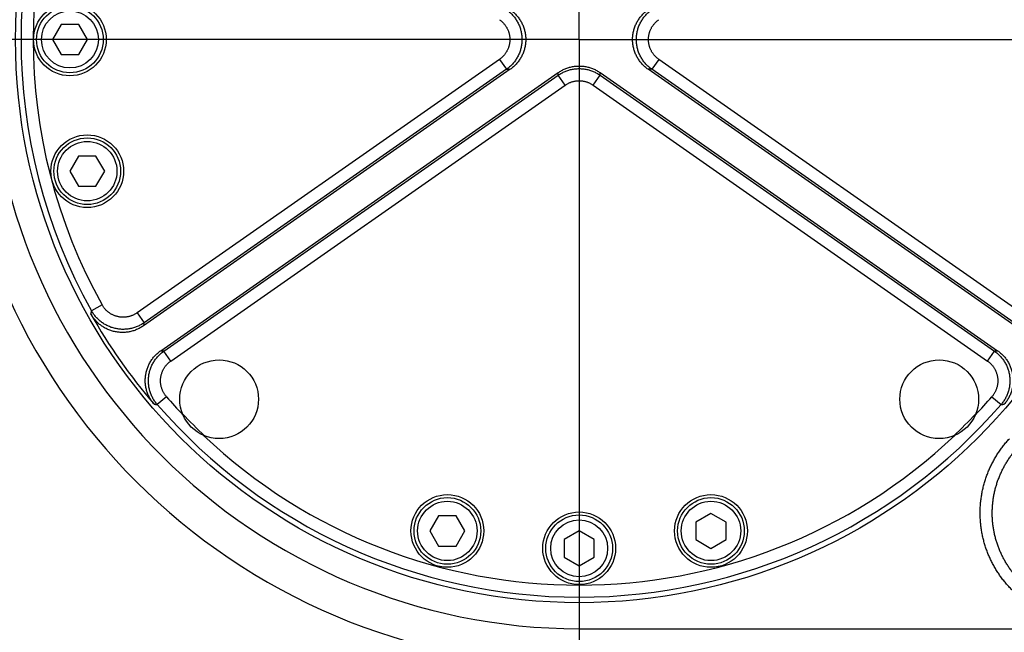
# Model space of a CAD drawing. Extents: x 0 to 3364, y 0 to 2376.
# Tile 20 of 83: x 1191 to 1272, y 407 to 457. Entities that reach past the tile are written whole.
import ezdxf

# ---------------------------------------------------------------- set-up
doc = ezdxf.new("R2010")
doc.units = 0
doc.header["$LTSCALE"] = 185.02
doc.linetypes.add('CENTER', pattern=[0.6, 0.375, -0.075, 0.075, -0.075])
doc.layers.get('0').update_dxf_attribs({"linetype": 'CONTINUOUS'})
doc.layers.add('95_ALL_DIM', color=7, linetype='CONTINUOUS')
doc.layers.add('DEFAULT_1', color=7, linetype='CENTER')
doc.styles.get("Standard").update_dxf_attribs({"font": 'txt', "width": 0.8})
doc.dimstyles.new('DIMSTYLE_16', dxfattribs={"dimtxt": 12, "dimasz": 6, "dimexe": 0.18, "dimexo": 0.0625, "dimgap": 0.09, "dimtad": 1, "dimtih": 1, "dimtoh": 1, "dimdec": 3, "dimtxsty": 'STANDARD', "dimblk": 'OPEN', "dimblk1": 'OPEN', "dimblk2": 'OPEN', "dimcen": 0.09, "dimazin": 3, "dimtp": 0.1, "dimtm": 0.1, "dimtfac": 1, "dimtdec": 3, "dimtofl": 0, "dimtmove": 0, "dimatfit": 3, "dimtolj": 1})

# ---------------------------------------------------------------- blocks, each defined once
blk = doc.blocks.new('_OPEN')
at = {"color": 0, "linetype": 'BYBLOCK'}
for p, q in [((0, 0), (-1, 0.233)), ((-1, -0.233), (0, 0)), ((-1, 0), (0, 0))]:
    blk.add_line(p, q, dxfattribs=at)
blk = doc.blocks.new('*D51')
at = {"layer": '95_ALL_DIM', "color": 2, "linetype": 'CONTINUOUS'}
for p, q in [((1017.557, 408.994), (1055.278, 331.293)), ((1055.278, 331.293), (1063.278, 331.293)), ((1063.278, 331.293), (1212.078, 331.293))]:
    blk.add_line(p, q, dxfattribs=at)
at = {"layer": '95_ALL_DIM', "color": 2, "linetype": 'CONTINUOUS', "xscale": 6, "yscale": 6, "zscale": 6, "rotation": 115.894463}
blk.add_blockref('_OPEN', (1017.557, 408.994), dxfattribs=at)
at = {"layer": '95_ALL_DIM', "color": 2, "linetype": 'CONTINUOUS', "width": 0.8}
for s, p in [(' depth 10', (1113.678, 334.293)), ('4-M', (1075.278, 334.293)), ('4', (1104.078, 334.293))]:
    blk.add_text(s, height=12, dxfattribs=at).set_placement(p)

msp = doc.modelspace()

# ---------------------------------------------------------------- linework, layer by layer
at = {"color": 7, "linetype": 'CONTINUOUS'}
for p, q in [((1193.9622, 457.0428), (1193.2405, 455.7928)), ((1195.4056, 457.0428), (1193.9622, 457.0428)), ((1196.1273, 455.7928), (1195.4056, 457.0428)), ((1193.2405, 455.7928), (1193.9622, 454.5428)), ((1195.4056, 454.5428), (1196.1273, 455.7928)), ((1193.9622, 454.5428), (1195.4056, 454.5428)), ((1230.1173, 454.1555), (1200.227, 433.226)), ((1230.1173, 454.1555), (1230.6906, 453.3368)), ((1243.2504, 454.1555), (1242.6772, 453.3368)), ((1273.1408, 433.226), (1243.2504, 454.1555)), ((1230.9971, 453.3368), (1200.7417, 432.1518)), ((1230.6906, 453.3368), (1200.8002, 432.4073)), ((1230.6906, 453.3368), (1230.9971, 453.3368)), ((1272.6261, 432.1518), (1242.3707, 453.3368)), ((1242.6772, 453.3368), (1242.3707, 453.3368)), ((1272.5676, 432.4073), (1242.6772, 453.3368)), ((1202.1757, 430.1039), (1234.9642, 453.0627)), ((1202.4358, 430.0714), (1234.9642, 452.848)), ((1234.9642, 452.848), (1234.9642, 453.0627)), ((1235.5374, 452.0294), (1234.9642, 452.848)), ((1237.8303, 452.0294), (1238.4036, 452.848)), ((1238.4036, 452.848), (1238.4036, 453.0627)), ((1238.4036, 453.0627), (1271.1921, 430.1039)), ((1238.4036, 452.848), (1270.9319, 430.0714)), ((1203.0091, 429.2528), (1235.5374, 452.0294)), ((1237.8303, 452.0294), (1270.3587, 429.2528)), ((1195.3975, 446.1651), (1194.68, 444.9224)), ((1196.8325, 446.1651), (1195.3975, 446.1651)), ((1197.55, 444.9224), (1196.8325, 446.1651)), ((1194.68, 444.9224), (1195.3975, 443.6796)), ((1196.8325, 443.6796), (1197.55, 444.9224)), ((1195.3975, 443.6796), (1196.8325, 443.6796)), ((1197.334, 433.8912), (1196.4608, 433.4052)), ((1200.227, 433.226), (1200.8002, 432.4073)), ((1203.0091, 429.2528), (1202.4358, 430.0714)), ((1270.3587, 429.2528), (1270.932, 430.0714)), ((1202.6447, 426.3068), (1201.8893, 425.6524)), ((1270.723, 426.3068), (1271.4784, 425.6524)), ((1247.5543, 416.6589), (1246.3115, 415.9414)), ((1248.797, 415.9414), (1247.5543, 416.6589)), ((1225.096, 416.4666), (1224.3785, 415.2239)), ((1226.531, 416.4666), (1225.096, 416.4666)), ((1227.2485, 415.2239), (1226.531, 416.4666)), ((1246.3115, 415.9414), (1246.3115, 414.5064)), ((1248.797, 414.5064), (1248.797, 415.9414)), ((1224.3785, 415.2239), (1225.096, 413.9811)), ((1226.531, 413.9811), (1227.2485, 415.2239)), ((1236.6839, 415.2361), (1235.4339, 414.5145)), ((1237.9339, 414.5145), (1236.6839, 415.2361)), ((1235.4339, 414.5145), (1235.4339, 413.0711)), ((1237.9339, 413.0711), (1237.9339, 414.5145)), ((1246.3115, 414.5064), (1247.5543, 413.7889)), ((1247.5543, 413.7889), (1248.797, 414.5064)), ((1225.096, 413.9811), (1226.531, 413.9811)), ((1235.4339, 413.0711), (1236.6839, 412.3494)), ((1236.6839, 412.3494), (1237.9339, 413.0711)), ((1236.6839, 407.1533), (1236.6839, 404.1533)), ((1236.6839, 407.1533), (1423.9123, 407.1533))]:
    msp.add_line(p, q, dxfattribs=at)
for centre, radius in [((1236.6839, 455.7928), 46.4889), ((1194.6839, 455.7928), 3), ((1194.6839, 455.7928), 2.75), ((1194.6839, 455.7928), 2.35), ((1196.115, 444.9224), 3), ((1196.115, 444.9224), 2.75), ((1196.115, 444.9224), 2.45), ((1206.9854, 426.0943), 3.25), ((1266.3824, 426.0943), 3.25), ((1225.8135, 415.2239), 3), ((1247.5543, 415.2239), 3), ((1225.8135, 415.2239), 2.75), ((1225.8135, 415.2239), 2.45), ((1247.5543, 415.2239), 2.75), ((1247.5543, 415.2239), 2.45), ((1236.6839, 413.7928), 3), ((1236.6839, 413.7928), 2.75), ((1236.6839, 413.7928), 2.35)]:
    msp.add_circle(centre, radius, dxfattribs=at)
for radius, start, end in [(51.6394, 90, 270), (48.6394, 90, 270), (46.0337, 150.900357, 209.099643), (45.0343, 150.900353, 209.099647), (46.2095, 209.358053, 220.641947), (46.0337, 220.900357, 319.099643), (45.0343, 220.900353, 223.466153), (45.0343, 316.533847, 319.099647), (45, 223.344828, 226.655047), (45, 313.344953, 316.655172), (45.0343, 226.533846, 313.466154)]:
    msp.add_arc((1236.6839, 455.7928), radius, start, end, dxfattribs=at)
for points, knots in [([(1230.6906, 458.2487), (1230.7355, 458.2172), (1230.8236, 458.1518), (1230.9501, 458.0466), (1231.0707, 457.9346), (1231.185, 457.8162), (1231.2926, 457.6917), (1231.3932, 457.5615), (1231.4865, 457.426), (1231.5722, 457.2856), (1231.6501, 457.1407), (1231.7199, 456.9918), (1231.7815, 456.8393), (1231.8347, 456.6836), (1231.8792, 456.5253), (1231.9149, 456.3648), (1231.9419, 456.2026), (1231.9599, 456.0392), (1231.9689, 455.875), (1231.9689, 455.7106), (1231.9599, 455.5464), (1231.9419, 455.3829), (1231.9149, 455.2207), (1231.8792, 455.0602), (1231.8347, 454.9019), (1231.7815, 454.7462), (1231.7199, 454.5937), (1231.6501, 454.4448), (1231.5722, 454.3), (1231.4865, 454.1596), (1231.3932, 454.0241), (1231.2926, 453.8939), (1231.185, 453.7694), (1231.0707, 453.6509), (1230.9501, 453.5389), (1230.8236, 453.4337), (1230.7355, 453.3683), (1230.6906, 453.3368)], [0, 0, 0, 0, 0.0285891, 0.0571762, 0.0857609, 0.1143429, 0.1429225, 0.1714995, 0.2000741, 0.2286463, 0.2572164, 0.2857843, 0.3143504, 0.3429149, 0.3714778, 0.4000396, 0.4286004, 0.4571605, 0.4857202, 0.5142797, 0.5428394, 0.5713995, 0.5999603, 0.6285221, 0.657085, 0.6856495, 0.7142156, 0.7427836, 0.7713536, 0.7999258, 0.8285004, 0.8570774, 0.885657, 0.914239, 0.9428237, 0.9714108, 1, 1, 1, 1]), ([(1230.9971, 458.2487), (1231.0421, 458.2172), (1231.1303, 458.1518), (1231.2571, 458.0465), (1231.3779, 457.9344), (1231.4923, 457.816), (1231.6, 457.6914), (1231.7007, 457.5612), (1231.7942, 457.4257), (1231.88, 457.2853), (1231.958, 457.1404), (1232.0279, 456.9915), (1232.0895, 456.839), (1232.1427, 456.6834), (1232.1872, 456.5251), (1232.223, 456.3647), (1232.25, 456.2025), (1232.268, 456.0391), (1232.277, 455.875), (1232.277, 455.7106), (1232.268, 455.5464), (1232.25, 455.3831), (1232.223, 455.2209), (1232.1872, 455.0604), (1232.1427, 454.9021), (1232.0895, 454.7465), (1232.0279, 454.594), (1231.958, 454.4451), (1231.88, 454.3002), (1231.7942, 454.1598), (1231.7007, 454.0243), (1231.6, 453.8941), (1231.4923, 453.7696), (1231.3779, 453.6511), (1231.2571, 453.539), (1231.1303, 453.4338), (1231.0421, 453.3683), (1230.9971, 453.3368)], [0, 0, 0, 0, 0.0286177, 0.0572291, 0.085834, 0.1144324, 0.1430244, 0.1716099, 0.2001893, 0.2287627, 0.2573304, 0.285893, 0.3144508, 0.3430043, 0.3715542, 0.400101, 0.4286453, 0.4571879, 0.4857294, 0.5142706, 0.5428121, 0.5713547, 0.599899, 0.6284458, 0.6569956, 0.6855492, 0.714107, 0.7426695, 0.7712373, 0.7998107, 0.8283901, 0.8569756, 0.8855675, 0.914166, 0.9427709, 0.9713823, 1, 1, 1, 1]), ([(1242.3707, 453.3368), (1242.3257, 453.3683), (1242.2374, 453.4338), (1242.1107, 453.539), (1241.9899, 453.6511), (1241.8755, 453.7696), (1241.7678, 453.8941), (1241.667, 454.0243), (1241.5736, 454.1598), (1241.4878, 454.3002), (1241.4098, 454.4451), (1241.3399, 454.594), (1241.2783, 454.7465), (1241.2251, 454.9021), (1241.1806, 455.0604), (1241.1448, 455.2209), (1241.1178, 455.3831), (1241.0998, 455.5464), (1241.0908, 455.7106), (1241.0908, 455.875), (1241.0998, 456.0391), (1241.1178, 456.2025), (1241.1448, 456.3647), (1241.1806, 456.5251), (1241.2251, 456.6834), (1241.2783, 456.839), (1241.3399, 456.9915), (1241.4098, 457.1404), (1241.4878, 457.2853), (1241.5736, 457.4257), (1241.667, 457.5612), (1241.7678, 457.6914), (1241.8755, 457.816), (1241.9899, 457.9344), (1242.1107, 458.0465), (1242.2374, 458.1518), (1242.3257, 458.2172), (1242.3707, 458.2487)], [0, 0, 0, 0, 0.0286177, 0.0572291, 0.085834, 0.1144324, 0.1430244, 0.1716099, 0.2001893, 0.2287627, 0.2573304, 0.285893, 0.3144508, 0.3430043, 0.3715542, 0.400101, 0.4286453, 0.4571879, 0.4857294, 0.5142706, 0.5428121, 0.5713547, 0.599899, 0.6284458, 0.6569956, 0.6855492, 0.714107, 0.7426695, 0.7712373, 0.7998107, 0.8283901, 0.8569756, 0.8855675, 0.914166, 0.9427709, 0.9713823, 1, 1, 1, 1]), ([(1242.6772, 453.3368), (1242.6323, 453.3683), (1242.5442, 453.4337), (1242.4177, 453.5389), (1242.2971, 453.6509), (1242.1828, 453.7694), (1242.0752, 453.8939), (1241.9746, 454.0241), (1241.8813, 454.1596), (1241.7956, 454.3), (1241.7177, 454.4448), (1241.6478, 454.5937), (1241.5863, 454.7462), (1241.5331, 454.9019), (1241.4886, 455.0602), (1241.4528, 455.2207), (1241.4259, 455.3829), (1241.4079, 455.5464), (1241.3989, 455.7106), (1241.3989, 455.875), (1241.4079, 456.0392), (1241.4259, 456.2026), (1241.4528, 456.3648), (1241.4886, 456.5253), (1241.5331, 456.6836), (1241.5863, 456.8393), (1241.6478, 456.9918), (1241.7177, 457.1407), (1241.7956, 457.2856), (1241.8813, 457.426), (1241.9746, 457.5615), (1242.0752, 457.6917), (1242.1828, 457.8162), (1242.2971, 457.9346), (1242.4177, 458.0466), (1242.5442, 458.1518), (1242.6323, 458.2172), (1242.6772, 458.2487)], [0, 0, 0, 0, 0.0285891, 0.0571762, 0.0857609, 0.1143429, 0.1429225, 0.1714995, 0.2000741, 0.2286463, 0.2572164, 0.2857843, 0.3143504, 0.3429149, 0.3714778, 0.4000396, 0.4286004, 0.4571605, 0.4857202, 0.5142797, 0.5428394, 0.5713995, 0.5999603, 0.6285221, 0.657085, 0.6856495, 0.7142156, 0.7427836, 0.7713536, 0.7999258, 0.8285004, 0.8570774, 0.885657, 0.914239, 0.9428237, 0.9714108, 1, 1, 1, 1]), ([(1230.1173, 457.4301), (1230.1473, 457.4091), (1230.2061, 457.3655), (1230.2906, 457.2953), (1230.3711, 457.2207), (1230.4473, 457.1417), (1230.5192, 457.0587), (1230.5863, 456.9719), (1230.6486, 456.8816), (1230.7058, 456.788), (1230.7578, 456.6914), (1230.8044, 456.5921), (1230.8455, 456.4905), (1230.881, 456.3867), (1230.9107, 456.2812), (1230.9346, 456.1741), (1230.9526, 456.066), (1230.9646, 455.957), (1230.9706, 455.8476), (1230.9706, 455.738), (1230.9646, 455.6285), (1230.9526, 455.5195), (1230.9346, 455.4114), (1230.9107, 455.3044), (1230.881, 455.1988), (1230.8455, 455.0951), (1230.8044, 454.9934), (1230.7578, 454.8941), (1230.7058, 454.7976), (1230.6486, 454.704), (1230.5863, 454.6136), (1230.5192, 454.5268), (1230.4473, 454.4438), (1230.3711, 454.3649), (1230.2906, 454.2902), (1230.2061, 454.2201), (1230.1473, 454.1764), (1230.1173, 454.1555)], [0, 0, 0, 0, 0.028601, 0.0572, 0.0857947, 0.1143848, 0.1429705, 0.1715518, 0.2001288, 0.2287018, 0.2572708, 0.2858362, 0.3143984, 0.3429576, 0.3715143, 0.4000688, 0.4286217, 0.4571734, 0.4857243, 0.514275, 0.5428259, 0.5713776, 0.5999305, 0.6284851, 0.6570418, 0.685601, 0.7141632, 0.7427286, 0.7712977, 0.7998706, 0.8284477, 0.857029, 0.8856147, 0.9142048, 0.9427995, 0.9713986, 1, 1, 1, 1]), ([(1243.2504, 454.1555), (1243.2205, 454.1764), (1243.1617, 454.2201), (1243.0772, 454.2902), (1242.9967, 454.3649), (1242.9204, 454.4438), (1242.8486, 454.5268), (1242.7815, 454.6136), (1242.7192, 454.704), (1242.662, 454.7976), (1242.61, 454.8941), (1242.5633, 454.9934), (1242.5222, 455.0951), (1242.4868, 455.1988), (1242.4571, 455.3044), (1242.4332, 455.4114), (1242.4152, 455.5195), (1242.4032, 455.6285), (1242.3972, 455.738), (1242.3972, 455.8476), (1242.4032, 455.957), (1242.4152, 456.066), (1242.4332, 456.1741), (1242.4571, 456.2811), (1242.4868, 456.3867), (1242.5222, 456.4905), (1242.5633, 456.5921), (1242.61, 456.6914), (1242.662, 456.788), (1242.7192, 456.8816), (1242.7815, 456.9719), (1242.8486, 457.0587), (1242.9204, 457.1417), (1242.9967, 457.2207), (1243.0772, 457.2953), (1243.1617, 457.3655), (1243.2205, 457.4091), (1243.2504, 457.4301)], [0, 0, 0, 0, 0.028601, 0.0572, 0.0857947, 0.1143848, 0.1429705, 0.1715518, 0.2001288, 0.2287018, 0.2572708, 0.2858362, 0.3143984, 0.3429576, 0.3715143, 0.4000688, 0.4286217, 0.4571734, 0.4857243, 0.514275, 0.5428259, 0.5713776, 0.5999305, 0.6284851, 0.6570418, 0.685601, 0.7141632, 0.7427286, 0.7712977, 0.7998706, 0.8284477, 0.857029, 0.8856147, 0.9142048, 0.9427995, 0.9713986, 1, 1, 1, 1]), ([(1234.9642, 453.0627), (1235.0077, 453.0931), (1235.0963, 453.1517), (1235.2337, 453.2325), (1235.3752, 453.3058), (1235.5204, 453.3715), (1235.6688, 453.4294), (1235.8201, 453.4793), (1235.9738, 453.5211), (1236.1295, 453.5547), (1236.2868, 453.58), (1236.4452, 453.5969), (1236.6042, 453.6053), (1236.7635, 453.6053), (1236.9226, 453.5969), (1237.081, 453.58), (1237.2382, 453.5547), (1237.394, 453.5211), (1237.5477, 453.4793), (1237.699, 453.4294), (1237.8474, 453.3715), (1237.9926, 453.3058), (1238.134, 453.2325), (1238.2714, 453.1517), (1238.3601, 453.0931), (1238.4036, 453.0627)], [0, 0, 0, 0, 0.043495, 0.0869858, 0.1304726, 0.1739557, 0.2174355, 0.2609122, 0.3043864, 0.3478584, 0.3913286, 0.4347977, 0.478266, 0.521734, 0.5652023, 0.6086714, 0.6521416, 0.6956136, 0.7390878, 0.7825645, 0.8260443, 0.8695274, 0.9130142, 0.956505, 1, 1, 1, 1]), ([(1234.9642, 452.848), (1235.0077, 452.8785), (1235.0963, 452.937), (1235.2337, 453.0177), (1235.3752, 453.091), (1235.5203, 453.1566), (1235.6688, 453.2145), (1235.8201, 453.2644), (1235.9738, 453.3062), (1236.1295, 453.3397), (1236.2868, 453.365), (1236.4452, 453.3819), (1236.6042, 453.3904), (1236.7635, 453.3904), (1236.9226, 453.3819), (1237.081, 453.365), (1237.2383, 453.3397), (1237.394, 453.3062), (1237.5477, 453.2644), (1237.699, 453.2145), (1237.8474, 453.1566), (1237.9926, 453.091), (1238.1341, 453.0177), (1238.2715, 452.937), (1238.3601, 452.8785), (1238.4036, 452.848)], [0, 0, 0, 0, 0.043484, 0.0869672, 0.1304489, 0.1739292, 0.2174081, 0.2608858, 0.3043626, 0.3478384, 0.3913136, 0.4347884, 0.4782628, 0.5217371, 0.5652115, 0.6086862, 0.6521614, 0.6956373, 0.739114, 0.7825918, 0.8260707, 0.869551, 0.9130327, 0.9565158, 1, 1, 1, 1]), ([(1235.5374, 452.0294), (1235.5664, 452.0497), (1235.6255, 452.0887), (1235.7171, 452.1426), (1235.8114, 452.1914), (1235.9082, 452.2352), (1236.0071, 452.2738), (1236.108, 452.3071), (1236.2105, 452.335), (1236.3143, 452.3574), (1236.4191, 452.3742), (1236.5247, 452.3855), (1236.6308, 452.3911), (1236.737, 452.3911), (1236.843, 452.3855), (1236.9486, 452.3742), (1237.0535, 452.3574), (1237.1573, 452.335), (1237.2598, 452.3071), (1237.3606, 452.2738), (1237.4596, 452.2352), (1237.5564, 452.1914), (1237.6507, 452.1426), (1237.7423, 452.0887), (1237.8013, 452.0497), (1237.8303, 452.0294)], [0, 0, 0, 0, 0.0434864, 0.0869734, 0.1304579, 0.1739397, 0.2174192, 0.2608968, 0.3043725, 0.3478467, 0.3913198, 0.434792, 0.4782637, 0.5217353, 0.565207, 0.6086793, 0.6521524, 0.6956266, 0.7391024, 0.78258, 0.8260595, 0.8695414, 0.9130259, 0.956513, 1, 1, 1, 1]), ([(1200.227, 433.226), (1200.1975, 433.2053), (1200.1374, 433.1656), (1200.0442, 433.111), (1199.9482, 433.0615), (1199.8496, 433.0173), (1199.7489, 432.9785), (1199.6462, 432.9451), (1199.5418, 432.9173), (1199.4362, 432.8953), (1199.3294, 432.8789), (1199.222, 432.8683), (1199.1142, 432.8636), (1199.0063, 432.8647), (1198.8985, 432.8716), (1198.7914, 432.8843), (1198.685, 432.9027), (1198.5799, 432.9269), (1198.4761, 432.9568), (1198.3742, 432.9921), (1198.2743, 433.033), (1198.1767, 433.0792), (1198.0818, 433.1305), (1197.9898, 433.187), (1197.9009, 433.2483), (1197.8155, 433.3143), (1197.7338, 433.3849), (1197.656, 433.4597), (1197.5823, 433.5387), (1197.513, 433.6215), (1197.4482, 433.708), (1197.3882, 433.7978), (1197.3515, 433.8598), (1197.334, 433.8912)], [0, 0, 0, 0, 0.0322776, 0.0645539, 0.0968266, 0.1290958, 0.1613614, 0.1936238, 0.2258831, 0.2581394, 0.2903931, 0.3226445, 0.3548938, 0.3871414, 0.4193876, 0.4516329, 0.4838776, 0.5161221, 0.5483668, 0.5806121, 0.6128584, 0.645106, 0.6773553, 0.7096067, 0.7418604, 0.7741167, 0.806376, 0.8386384, 0.8709041, 0.9031733, 0.935446, 0.9677223, 1, 1, 1, 1]), ([(1196.4608, 433.4052), (1196.4521, 433.3606), (1196.4347, 433.2715), (1196.4175, 433.1823), (1196.4089, 433.1378)], [0, 0, 0, 0, 0.5005909, 1, 1, 1, 1]), ([(1200.7417, 432.1518), (1200.6976, 432.1209), (1200.6077, 432.0614), (1200.4682, 431.9797), (1200.3246, 431.9056), (1200.1772, 431.8394), (1200.0265, 431.7811), (1199.8729, 431.7311), (1199.7168, 431.6895), (1199.5588, 431.6563), (1199.3992, 431.6316), (1199.2385, 431.6156), (1199.0772, 431.6082), (1198.9158, 431.6096), (1198.7547, 431.6196), (1198.5943, 431.6383), (1198.4352, 431.6656), (1198.2778, 431.7014), (1198.1226, 431.7457), (1197.97, 431.7982), (1197.8204, 431.8589), (1197.6742, 431.9275), (1197.532, 432.004), (1197.3941, 432.0879), (1197.2609, 432.1792), (1197.1328, 432.2776), (1197.0101, 432.3827), (1196.8933, 432.4942), (1196.7826, 432.6119), (1196.6784, 432.7354), (1196.581, 432.8644), (1196.4907, 432.9984), (1196.4353, 433.0909), (1196.4089, 433.1378)], [0, 0, 0, 0, 0.0322831, 0.0645717, 0.0968445, 0.1291249, 0.1613862, 0.1936588, 0.2259113, 0.2581739, 0.2904216, 0.3226733, 0.3549203, 0.387161, 0.4194081, 0.4516414, 0.4838884, 0.5161194, 0.5483662, 0.5805998, 0.6128464, 0.6450874, 0.677334, 0.7095858, 0.7418336, 0.7740957, 0.8063488, 0.8386205, 0.8708827, 0.903161, 0.9354336, 0.967721, 1, 1, 1, 1]), ([(1200.8002, 432.4073), (1200.756, 432.3764), (1200.6658, 432.3169), (1200.5261, 432.2351), (1200.3821, 432.161), (1200.2343, 432.0947), (1200.0832, 432.0365), (1199.9291, 431.9865), (1199.7726, 431.945), (1199.6141, 431.9119), (1199.4541, 431.8874), (1199.2929, 431.8716), (1199.1312, 431.8645), (1198.9693, 431.8662), (1198.8078, 431.8765), (1198.647, 431.8956), (1198.4875, 431.9233), (1198.3297, 431.9596), (1198.1742, 432.0043), (1198.0212, 432.0574), (1197.8714, 432.1186), (1197.725, 432.1879), (1197.5826, 432.2649), (1197.4446, 432.3495), (1197.3113, 432.4414), (1197.1832, 432.5404), (1197.0605, 432.6462), (1196.9438, 432.7584), (1196.8333, 432.8768), (1196.7293, 433.0009), (1196.6322, 433.1305), (1196.5421, 433.2652), (1196.487, 433.3581), (1196.4608, 433.4052)], [0, 0, 0, 0, 0.0322702, 0.0645385, 0.096805, 0.1290693, 0.1613316, 0.1935921, 0.2258508, 0.2581079, 0.2903634, 0.3226175, 0.3548705, 0.3871226, 0.4193738, 0.4516245, 0.4838749, 0.5161252, 0.5483755, 0.5806262, 0.6128775, 0.6451295, 0.6773825, 0.7096367, 0.7418922, 0.7741492, 0.8064079, 0.8386684, 0.8709307, 0.9031951, 0.9354615, 0.9677298, 1, 1, 1, 1]), ([(1200.8002, 432.4073), (1200.7904, 432.3647), (1200.7708, 432.2795), (1200.7514, 432.1943), (1200.7417, 432.1518)], [0, 0, 0, 0, 0.5005529, 1, 1, 1, 1]), ([(1201.6203, 425.6951), (1201.5853, 425.736), (1201.5173, 425.8196), (1201.4223, 425.9503), (1201.3344, 426.086), (1201.254, 426.2261), (1201.1812, 426.3704), (1201.1164, 426.5184), (1201.0595, 426.6696), (1201.011, 426.8236), (1200.9707, 426.98), (1200.939, 427.1383), (1200.9158, 427.2981), (1200.9013, 427.4589), (1200.8954, 427.6202), (1200.8983, 427.7816), (1200.9098, 427.9426), (1200.93, 428.1028), (1200.9587, 428.2616), (1200.996, 428.4187), (1201.0417, 428.5735), (1201.0957, 428.7257), (1201.1577, 428.8748), (1201.2277, 429.0203), (1201.3055, 429.1618), (1201.3907, 429.299), (1201.4833, 429.4313), (1201.5828, 429.5586), (1201.689, 429.6803), (1201.8017, 429.7961), (1201.9205, 429.9057), (1202.045, 430.0088), (1202.1315, 430.073), (1202.1757, 430.1039)], [0, 0, 0, 0, 0.0322795, 0.0645674, 0.0968405, 0.1291192, 0.161382, 0.1936541, 0.2259077, 0.2581703, 0.2904185, 0.3226708, 0.3549179, 0.3871594, 0.4194065, 0.4516406, 0.4838879, 0.5161193, 0.5483668, 0.5806006, 0.6128482, 0.6450893, 0.6773368, 0.709589, 0.7418361, 0.7740947, 0.8063483, 0.8386167, 0.8708733, 0.903154, 0.9354274, 0.9677164, 1, 1, 1, 1]), ([(1201.8893, 425.6524), (1201.854, 425.6932), (1201.7856, 425.7768), (1201.6898, 425.9074), (1201.6013, 426.043), (1201.5202, 426.1832), (1201.4467, 426.3275), (1201.3812, 426.4756), (1201.3238, 426.627), (1201.2746, 426.7813), (1201.2338, 426.938), (1201.2015, 427.0966), (1201.1778, 427.2568), (1201.1628, 427.418), (1201.1565, 427.5797), (1201.159, 427.7416), (1201.1702, 427.9031), (1201.19, 428.0637), (1201.2185, 428.2231), (1201.2556, 428.3807), (1201.3011, 428.536), (1201.3549, 428.6887), (1201.4169, 428.8383), (1201.4869, 428.9843), (1201.5646, 429.1263), (1201.6499, 429.264), (1201.7425, 429.3968), (1201.8421, 429.5245), (1201.9485, 429.6466), (1202.0613, 429.7628), (1202.1802, 429.8727), (1202.3049, 429.9761), (1202.3916, 430.0404), (1202.4358, 430.0714)], [0, 0, 0, 0, 0.0322702, 0.0645385, 0.0968049, 0.1290693, 0.1613316, 0.1935921, 0.2258508, 0.2581078, 0.2903633, 0.3226175, 0.3548705, 0.3871225, 0.4193738, 0.4516245, 0.4838748, 0.5161251, 0.5483755, 0.5806262, 0.6128774, 0.6451295, 0.6773825, 0.7096366, 0.7418921, 0.7741492, 0.8064079, 0.8386684, 0.8709307, 0.903195, 0.9354615, 0.9677298, 1, 1, 1, 1]), ([(1202.1757, 430.1039), (1202.219, 430.0984), (1202.3057, 430.0876), (1202.3924, 430.0768), (1202.4358, 430.0714)], [0, 0, 0, 0, 0.499447, 1, 1, 1, 1]), ([(1270.9319, 430.0714), (1270.9754, 430.0768), (1271.0621, 430.0876), (1271.1488, 430.0984), (1271.1921, 430.1039)], [0, 0, 0, 0, 0.5005531, 1, 1, 1, 1]), ([(1270.9319, 430.0714), (1270.9761, 430.0404), (1271.0629, 429.9761), (1271.1876, 429.8727), (1271.3065, 429.7628), (1271.4193, 429.6466), (1271.5257, 429.5245), (1271.6253, 429.3968), (1271.7179, 429.264), (1271.8032, 429.1263), (1271.8809, 428.9843), (1271.9509, 428.8383), (1272.0129, 428.6887), (1272.0667, 428.536), (1272.1122, 428.3807), (1272.1492, 428.2231), (1272.1778, 428.0637), (1272.1976, 427.9031), (1272.2088, 427.7416), (1272.2112, 427.5797), (1272.205, 427.418), (1272.1899, 427.2568), (1272.1663, 427.0966), (1272.134, 426.938), (1272.0932, 426.7813), (1272.044, 426.627), (1271.9866, 426.4756), (1271.921, 426.3275), (1271.8476, 426.1832), (1271.7665, 426.043), (1271.6779, 425.9074), (1271.5822, 425.7768), (1271.5138, 425.6932), (1271.4784, 425.6524)], [0, 0, 0, 0, 0.0322702, 0.0645385, 0.096805, 0.1290693, 0.1613316, 0.1935921, 0.2258508, 0.2581079, 0.2903634, 0.3226175, 0.3548705, 0.3871226, 0.4193738, 0.4516245, 0.4838749, 0.5161252, 0.5483755, 0.5806262, 0.6128775, 0.6451295, 0.6773825, 0.7096367, 0.7418922, 0.7741492, 0.8064079, 0.8386684, 0.8709307, 0.9031951, 0.9354615, 0.9677298, 1, 1, 1, 1]), ([(1271.1921, 430.1039), (1271.2362, 430.073), (1271.3228, 430.0088), (1271.4473, 429.9057), (1271.5661, 429.7961), (1271.6787, 429.6803), (1271.785, 429.5586), (1271.8845, 429.4313), (1271.9771, 429.2989), (1272.0623, 429.1618), (1272.1401, 429.0202), (1272.2101, 428.8747), (1272.2721, 428.7257), (1272.3261, 428.5735), (1272.3718, 428.4187), (1272.409, 428.2616), (1272.4378, 428.1028), (1272.458, 427.9426), (1272.4695, 427.7816), (1272.4723, 427.6202), (1272.4665, 427.4589), (1272.4519, 427.2981), (1272.4288, 427.1383), (1272.397, 426.98), (1272.3568, 426.8236), (1272.3082, 426.6696), (1272.2514, 426.5183), (1272.1865, 426.3704), (1272.1138, 426.2261), (1272.0334, 426.086), (1271.9455, 425.9503), (1271.8505, 425.8196), (1271.7825, 425.736), (1271.7474, 425.6951)], [0, 0, 0, 0, 0.0322831, 0.0645717, 0.0968445, 0.1291249, 0.1613862, 0.1936588, 0.2259113, 0.2581739, 0.2904216, 0.3226733, 0.3549203, 0.387161, 0.4194081, 0.4516414, 0.4838884, 0.5161194, 0.5483662, 0.5805998, 0.6128464, 0.6450874, 0.677334, 0.7095858, 0.7418336, 0.7740957, 0.8063488, 0.8386205, 0.8708827, 0.903161, 0.9354336, 0.967721, 1, 1, 1, 1]), ([(1202.6447, 426.3068), (1202.6212, 426.334), (1202.5755, 426.3897), (1202.5116, 426.4768), (1202.4525, 426.5672), (1202.3984, 426.6606), (1202.3494, 426.7569), (1202.3056, 426.8556), (1202.2673, 426.9565), (1202.2344, 427.0594), (1202.2072, 427.1638), (1202.1857, 427.2696), (1202.1698, 427.3764), (1202.1598, 427.4839), (1202.1556, 427.5917), (1202.1572, 427.6996), (1202.1647, 427.8073), (1202.1779, 427.9144), (1202.1969, 428.0206), (1202.2217, 428.1257), (1202.252, 428.2292), (1202.2879, 428.331), (1202.3293, 428.4307), (1202.3759, 428.5281), (1202.4278, 428.6228), (1202.4847, 428.7145), (1202.5465, 428.8031), (1202.6129, 428.8882), (1202.6839, 428.9696), (1202.7592, 429.047), (1202.8385, 429.1203), (1202.9217, 429.1892), (1202.9796, 429.2321), (1203.0091, 429.2528)], [0, 0, 0, 0, 0.0322777, 0.064554, 0.0968267, 0.1290959, 0.1613616, 0.193624, 0.2258833, 0.2581396, 0.2903933, 0.3226447, 0.354894, 0.3871416, 0.4193879, 0.4516332, 0.4838779, 0.5161224, 0.5483671, 0.5806124, 0.6128586, 0.6451062, 0.6773555, 0.7096069, 0.7418606, 0.7741169, 0.8063762, 0.8386386, 0.8709043, 0.9031734, 0.9354462, 0.9677224, 1, 1, 1, 1]), ([(1270.3587, 429.2528), (1270.3882, 429.2321), (1270.4461, 429.1892), (1270.5293, 429.1203), (1270.6086, 429.047), (1270.6839, 428.9696), (1270.7548, 428.8882), (1270.8213, 428.8031), (1270.8831, 428.7145), (1270.94, 428.6228), (1270.9919, 428.5281), (1271.0385, 428.4307), (1271.0799, 428.331), (1271.1158, 428.2292), (1271.1461, 428.1257), (1271.1708, 428.0206), (1271.1899, 427.9144), (1271.2031, 427.8073), (1271.2105, 427.6996), (1271.2122, 427.5917), (1271.208, 427.4839), (1271.1979, 427.3764), (1271.1821, 427.2696), (1271.1606, 427.1638), (1271.1333, 427.0594), (1271.1005, 426.9565), (1271.0622, 426.8556), (1271.0184, 426.7569), (1270.9694, 426.6606), (1270.9153, 426.5672), (1270.8562, 426.4768), (1270.7923, 426.3897), (1270.7466, 426.334), (1270.723, 426.3068)], [0, 0, 0, 0, 0.0322776, 0.0645538, 0.0968266, 0.1290957, 0.1613614, 0.1936238, 0.2258831, 0.2581394, 0.2903931, 0.3226445, 0.3548938, 0.3871414, 0.4193876, 0.4516329, 0.4838776, 0.5161221, 0.5483668, 0.5806121, 0.6128584, 0.645106, 0.6773553, 0.7096067, 0.7418604, 0.7741167, 0.806376, 0.8386384, 0.8709041, 0.9031733, 0.935446, 0.9677223, 1, 1, 1, 1]), ([(1201.6203, 425.6951), (1201.6651, 425.688), (1201.7548, 425.6737), (1201.8445, 425.6595), (1201.8893, 425.6524)], [0, 0, 0, 0, 0.4994091, 1, 1, 1, 1]), ([(1271.4784, 425.6524), (1271.5233, 425.6595), (1271.613, 425.6737), (1271.7027, 425.688), (1271.7474, 425.6951)], [0, 0, 0, 0, 0.500591, 1, 1, 1, 1]), ([(1278.7587, 407.7207), (1278.6342, 407.7207), (1278.385, 407.7259), (1278.0117, 407.749), (1277.6394, 407.7876), (1277.2691, 407.8416), (1276.9016, 407.9108), (1276.5374, 407.9951), (1276.1771, 408.0943), (1275.8213, 408.2084), (1275.4707, 408.337), (1275.1259, 408.48), (1274.7873, 408.637), (1274.4557, 408.8079), (1274.1316, 408.9924), (1273.8154, 409.19), (1273.5078, 409.4004), (1273.2093, 409.6234), (1272.9204, 409.8584), (1272.6416, 410.1052), (1272.3732, 410.3632), (1272.1159, 410.6321), (1271.8699, 410.9113), (1271.6358, 411.2005), (1271.4139, 411.499), (1271.2047, 411.8064), (1271.0083, 412.1222), (1270.8252, 412.4459), (1270.6557, 412.7768), (1270.5001, 413.1144), (1270.3586, 413.4583), (1270.2315, 413.8077), (1270.1189, 414.162), (1270.0211, 414.5208), (1269.9383, 414.8834), (1269.8706, 415.2491), (1269.818, 415.6174), (1269.7808, 415.9876), (1269.7589, 416.3592), (1269.7525, 416.7314), (1269.7614, 417.1036), (1269.7858, 417.4753), (1269.8256, 417.8458), (1269.8807, 418.2144), (1269.951, 418.5805), (1270.0365, 418.9435), (1270.137, 419.3028), (1270.2523, 419.6577), (1270.3822, 420.0077), (1270.5265, 420.3521), (1270.6851, 420.6904), (1270.8575, 421.022), (1271.0436, 421.3462), (1271.2431, 421.6626), (1271.4555, 421.9706), (1271.6805, 422.2696), (1271.9176, 422.5589), (1272.0834, 422.745), (1272.1682, 422.8363)], [0, 0, 0, 0, 0.0178946, 0.0358115, 0.0537381, 0.0716627, 0.0895755, 0.107477, 0.1253738, 0.143267, 0.161154, 0.1790335, 0.1969065, 0.2147736, 0.2326347, 0.2504897, 0.2683388, 0.2861824, 0.3040207, 0.321854, 0.3396827, 0.357507, 0.3753275, 0.3931445, 0.4109584, 0.4287699, 0.4465792, 0.4643871, 0.4821938, 0.5000001, 0.5178063, 0.5356131, 0.5534209, 0.5712302, 0.5890416, 0.6068556, 0.6246725, 0.6424929, 0.6603172, 0.6781458, 0.6959791, 0.7138174, 0.7316609, 0.74951, 0.767365, 0.7852261, 0.8030932, 0.8209662, 0.8388457, 0.8567327, 0.874626, 0.8925228, 0.9104244, 0.9283372, 0.946262, 0.9641885, 0.9821054, 1, 1, 1, 1]), ([(1278.7587, 408.7201), (1278.6479, 408.7201), (1278.4262, 408.7246), (1278.0941, 408.745), (1277.763, 408.7792), (1277.4336, 408.8271), (1277.1067, 408.8885), (1276.7827, 408.9633), (1276.4622, 409.0514), (1276.1458, 409.1527), (1275.8339, 409.267), (1275.5272, 409.394), (1275.2261, 409.5335), (1274.9311, 409.6853), (1274.6428, 409.8492), (1274.3616, 410.0248), (1274.0881, 410.2118), (1273.8226, 410.4099), (1273.5656, 410.6188), (1273.3176, 410.8381), (1273.079, 411.0674), (1272.8502, 411.3063), (1272.6315, 411.5545), (1272.4233, 411.8115), (1272.226, 412.0768), (1272.0399, 412.3501), (1271.8653, 412.6307), (1271.7026, 412.9184), (1271.5519, 413.2126), (1271.4135, 413.5127), (1271.2878, 413.8183), (1271.1748, 414.1289), (1271.0748, 414.4439), (1270.9879, 414.7629), (1270.9143, 415.0852), (1270.8542, 415.4103), (1270.8075, 415.7377), (1270.7745, 416.0668), (1270.7552, 416.3971), (1270.7496, 416.728), (1270.7577, 417.059), (1270.7795, 417.3894), (1270.815, 417.7188), (1270.8641, 418.0465), (1270.9268, 418.372), (1271.0029, 418.6947), (1271.0924, 419.0142), (1271.1951, 419.3298), (1271.3108, 419.6409), (1271.4393, 419.9472), (1271.5804, 420.248), (1271.7339, 420.5428), (1271.8996, 420.8311), (1272.0771, 421.1125), (1272.2662, 421.3864), (1272.4665, 421.6523), (1272.6775, 421.9095), (1272.8251, 422.075), (1272.9005, 422.1561)], [0, 0, 0, 0, 0.0179033, 0.0358277, 0.0537614, 0.0716925, 0.0896109, 0.1075176, 0.1254188, 0.1433158, 0.1612057, 0.1790876, 0.1969622, 0.2148303, 0.2326916, 0.2505462, 0.2683943, 0.2862363, 0.3040723, 0.3219028, 0.3397282, 0.3575487, 0.3753649, 0.3931773, 0.4109864, 0.4287926, 0.4465965, 0.4643987, 0.4821997, 0.5000001, 0.5178006, 0.5356016, 0.5534037, 0.5712076, 0.5890138, 0.6068228, 0.6246351, 0.6424513, 0.6602718, 0.6780971, 0.6959276, 0.7137636, 0.7316055, 0.7494535, 0.7673081, 0.7851694, 0.8030375, 0.8209121, 0.838794, 0.856684, 0.874581, 0.8924823, 0.910389, 0.9283075, 0.9462387, 0.9641723, 0.9820967, 1, 1, 1, 1])]:
    msp.add_open_spline(points, degree=3, knots=knots, dxfattribs=at)
at = {"layer": 'DEFAULT_1', "color": 7, "linetype": 'CENTER'}
for q in [(1236.6839, 504.4322), (1183.6839, 455.7928), (1236.6839, 407.1533), (1486.6839, 455.7928)]:
    msp.add_line((1236.6839, 455.7928), q, dxfattribs=at)

# ---------------------------------------------------------------- dimensions: what is measured, and where the dimension line sits
at = {"layer": '95_ALL_DIM', "color": 2, "linetype": 'CONTINUOUS'}
dim = msp.add_diameter_dim_2p(p1=(1017.5573, 408.9936), p2=(1015.8105, 412.592), text='4-M<> depth 10', dimstyle='DIMSTYLE_16', dxfattribs=at)
dim.commit()
dim.dimension.update_dxf_attribs({"geometry": '*D51', "text_midpoint": (1137.6775, 340.2928), "dimtype": 163})

doc.saveas('drawing.dxf')
